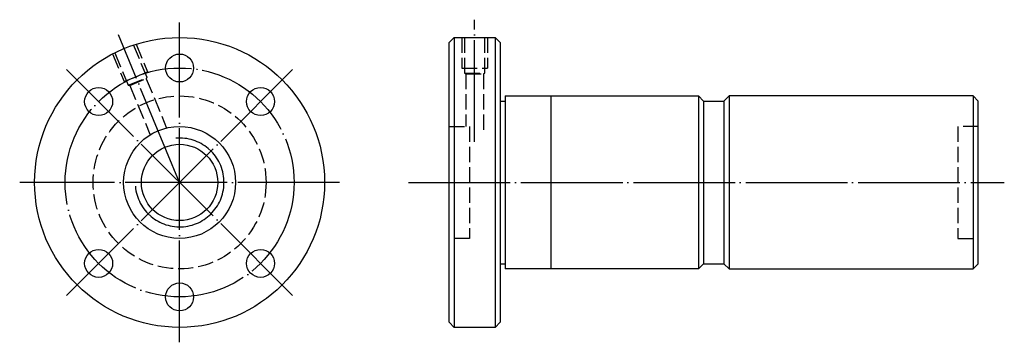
# Model space of a CAD drawing. Header units: millimetres. Extents: x 18 to 211, y 169 to 232.
import ezdxf

# ---------------------------------------------------------------- set-up
doc = ezdxf.new("R2010")
doc.units = ezdxf.units.MM
for name, pattern in [('CENTER', [22, 20, -1, 0, -1]), ('DASHED', [4, 3, -1]), ('THIN', [200000, 200000, 0])]:
    doc.linetypes.add(name, pattern=pattern)
doc.layers.add('NT', color=7, linetype='Continuous')

msp = doc.modelspace()

# ---------------------------------------------------------------- linework, layer by layer
at = {"layer": 'NT', "color": 3, "linetype": 'CENTER'}
for p, q in [((49, 168.57), (49, 231.43)), ((107, 208), (107, 232)), ((49, 200), (36.97, 229.04)), ((71.22, 222.22), (26.78, 177.78)), ((71.22, 177.78), (26.78, 222.22)), ((80.43, 200), (17.57, 200)), ((94, 200), (211.11, 200))]:
    msp.add_line(p, q, dxfattribs=at)
at = {"layer": 'NT', "color": 16, "linetype": 'Continuous'}
for p, q in [((102, 227.5), (103, 228.5)), ((103, 228.5), (111, 228.5)), ((103, 228.5), (103, 171.5)), ((111, 228.5), (112, 227.5)), ((111, 228.5), (111, 171.5)), ((102, 172.5), (102, 227.5)), ((112, 227.5), (112, 172.5)), ((113, 217), (113, 183)), ((113, 217), (151, 217)), ((122, 217), (122, 183)), ((151, 217), (152, 216)), ((151, 217), (151, 183)), ((157, 217), (156, 216)), ((205, 217), (157, 217)), ((157, 217), (157, 183)), ((205, 217), (206, 216)), ((205, 217), (205, 183)), ((112, 216), (113, 216)), ((152, 216), (152, 184)), ((152, 216), (152, 184)), ((152, 216), (156, 216)), ((156, 216), (156, 184)), ((156, 216), (156, 184)), ((156, 216), (156, 184)), ((206, 184), (206, 216)), ((112, 184), (113, 184)), ((152, 184), (151, 183)), ((152, 184), (156, 184)), ((156, 184), (157, 183)), ((205, 183), (206, 184)), ((151, 183), (113, 183)), ((157, 183), (205, 183)), ((103, 171.5), (102, 172.5)), ((112, 172.5), (111, 171.5)), ((111, 171.5), (103, 171.5))]:
    msp.add_line(p, q, dxfattribs=at)
at = {"layer": 'NT', "color": 1, "linetype": 'DASHED'}
for p, q in [((104.5, 228.5), (104.5, 222.5)), ((109.5, 228.5), (109.5, 222.5)), ((40.45, 227.19), (42.7, 221.74)), ((35.83, 225.27), (38.08, 219.83)), ((38.08, 219.83), (42.7, 221.74)), ((104.5, 222.5), (109.5, 222.5)), ((105, 221.5), (109, 221.5)), ((105.25, 221.36), (105.25, 211)), ((108.75, 221.36), (108.75, 210)), ((38.92, 219.1), (42.62, 220.63)), ((39.21, 219.06), (43.17, 209.49)), ((42.44, 220.4), (46.46, 210.7)), ((102, 211), (106, 211)), ((106, 211), (106, 189)), ((206, 211), (202, 211)), ((202, 211), (202, 189)), ((106, 189), (102, 189)), ((202, 189), (206, 189))]:
    msp.add_line(p, q, dxfattribs=at)
for points in [[(105, 228.5), (105, 221.5), (105.25, 221.36), (108.75, 221.36), (109, 221.5), (109, 228.5)], [(36.27, 225.5), (38.92, 219.1), (39.21, 219.06), (42.44, 220.4), (42.62, 220.63), (39.97, 227.03)]]:
    msp.add_lwpolyline(points, dxfattribs=at)
at = {"layer": 'NT', "color": 16, "linetype": 'Continuous'}
for centre, radius in [((49, 200), 28.5), ((49, 222.5), 2.75), ((33.09, 215.91), 2.75), ((64.91, 215.91), 2.75), ((49, 200), 11), ((49, 200), 7.5), ((33.09, 184.09), 2.75), ((64.91, 184.09), 2.75), ((49, 177.5), 2.75)]:
    msp.add_circle(centre, radius, dxfattribs=at)
at = {"layer": 'NT', "color": 3, "linetype": 'CENTER'}
msp.add_circle((49, 200), 22.5, dxfattribs=at)
at = {"layer": 'NT', "color": 1, "linetype": 'DASHED'}
msp.add_circle((49, 200), 17, dxfattribs=at)
at = {"layer": 'NT', "color": 5, "linetype": 'THIN'}
msp.add_arc((49, 200), 8.73, 185, 95, dxfattribs=at)

doc.saveas('drawing.dxf')
